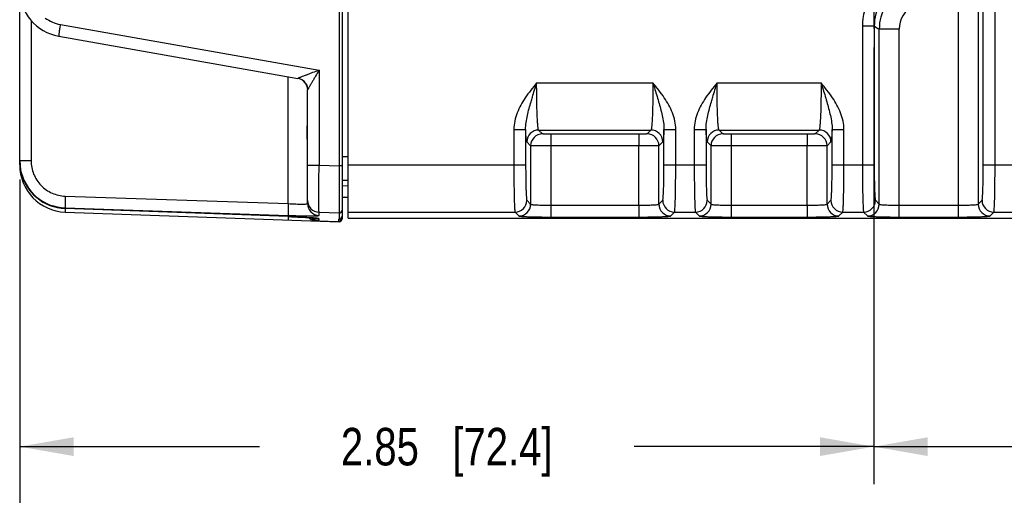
# Model space of a CAD drawing. Header units: inches. Extents: x 0 to 34, y 0 to 22.
# Tile 74 of 145: x 11.3 to 14.6, y 2.2 to 3.8. Entities that reach past the tile are written whole.
import ezdxf

# ---------------------------------------------------------------- set-up
doc = ezdxf.new("R2010")
doc.units = ezdxf.units.IN
doc.header["$LTSCALE"] = 1.87
doc.header["$MEASUREMENT"] = 0
doc.linetypes.add('CENTER', pattern=[0.6, 0.375, -0.075, 0.075, -0.075])
doc.layers.get('0').update_dxf_attribs({"linetype": 'CONTINUOUS'})
doc.layers.add('02___PRT_ALL_AXES', color=7, linetype='CONTINUOUS')
doc.layers.add('DIMENSIONS', color=7, linetype='CONTINUOUS')
doc.styles.get("Standard").update_dxf_attribs({"font": 'txt', "width": 0.8})
doc.dimstyles.new('DIMSTYLE_2', dxfattribs={"dimtxt": 0.125, "dimasz": 0.18, "dimexe": 0.125, "dimexo": 0.0625, "dimgap": 0.0625, "dimtad": 0, "dimtih": 1, "dimtoh": 1, "dimzin": 4, "dimdsep": 46, "dimtxsty": 'STANDARD', "dimblk": '_FILLED', "dimblk1": '_FILLED', "dimblk2": '_FILLED', "dimcen": 0.09, "dimadec": 0, "dimazin": 0, "dimtp": 0.01, "dimtm": 0.01, "dimtfac": 1, "dimtofl": 0, "dimtmove": 0, "dimatfit": 3, "dimldrblk": '_FILLED', "dimfxl": 1, "dimtolj": 1, "dimtzin": 4, "dimarcsym": 0})

# ---------------------------------------------------------------- blocks, each defined once
blk = doc.blocks.new('_FILLED')
at = {"color": 0, "linetype": 'BYBLOCK'}
blk.add_solid([(0, 0), (-1, 0.174), (-1, -0.174)], dxfattribs=at)
blk = doc.blocks.new('*D7')
at = {"layer": 'DIMENSIONS', "color": 2, "linetype": 'CONTINUOUS'}
for p, q in [((14.1983, 3.7402), (14.1983, 2.2838)), ((11.349, 3.2996), (11.349, 2.2838)), ((11.349, 2.4088), (12.1486, 2.4088)), ((14.1983, 2.4088), (13.3986, 2.4088))]:
    blk.add_line(p, q, dxfattribs=at)
at = {"layer": 'DIMENSIONS', "color": 2, "linetype": 'CONTINUOUS', "xscale": 0.18, "yscale": 0.18, "zscale": 0.18, "rotation": 180}
blk.add_blockref('_FILLED', (11.349, 2.4088), dxfattribs=at)
at = {"layer": 'DIMENSIONS', "color": 2, "linetype": 'CONTINUOUS', "xscale": 0.18, "yscale": 0.18, "zscale": 0.18}
blk.add_blockref('_FILLED', (14.1983, 2.4088), dxfattribs=at)
at = {"layer": 'DIMENSIONS', "color": 2, "linetype": 'CONTINUOUS', "insert": (12.7736, 2.4713), "char_height": 0.125, "width": 1.125, "attachment_point": 2, "line_spacing_factor": 0.9}
blk.add_mtext('2.85{\\Ftxt.shx;\\W1.000000;\\H0.125000; }[72.4]', dxfattribs=at)
blk = doc.blocks.new('*D8')
at = {"layer": 'DIMENSIONS', "color": 2, "linetype": 'CONTINUOUS'}
for p, q in [((14.1983, 3.7402), (14.1983, 2.2838)), ((18.9227, 3.7402), (18.9227, 2.2838)), ((14.1983, 2.4088), (15.9855, 2.4088)), ((18.9227, 2.4088), (17.1355, 2.4088))]:
    blk.add_line(p, q, dxfattribs=at)
at = {"layer": 'DIMENSIONS', "color": 2, "linetype": 'CONTINUOUS', "xscale": 0.18, "yscale": 0.18, "zscale": 0.18, "rotation": 180}
blk.add_blockref('_FILLED', (14.1983, 2.4088), dxfattribs=at)
at = {"layer": 'DIMENSIONS', "color": 2, "linetype": 'CONTINUOUS', "xscale": 0.18, "yscale": 0.18, "zscale": 0.18}
blk.add_blockref('_FILLED', (18.9227, 2.4088), dxfattribs=at)
at = {"layer": 'DIMENSIONS', "color": 2, "linetype": 'CONTINUOUS', "insert": (16.5605, 2.4713), "char_height": 0.125, "width": 1.025, "attachment_point": 2, "line_spacing_factor": 0.9}
blk.add_mtext('4.72{\\Ftxt.shx;\\W1.000000;\\H0.125000; }[120]', dxfattribs=at)
blk = doc.blocks.new('*D10')
at = {"layer": 'DIMENSIONS', "color": 2, "linetype": 'CONTINUOUS'}
for p, q in [((11.349, 3.2996), (11.349, 1.5338)), ((24.2338, 3.1965), (24.2338, 1.5338)), ((11.349, 1.6588), (17.0664, 1.6588)), ((24.2338, 1.6588), (18.5164, 1.6588))]:
    blk.add_line(p, q, dxfattribs=at)
at = {"layer": 'DIMENSIONS', "color": 2, "linetype": 'CONTINUOUS', "xscale": 0.18, "yscale": 0.18, "zscale": 0.18, "rotation": 180}
blk.add_blockref('_FILLED', (11.349, 1.6588), dxfattribs=at)
at = {"layer": 'DIMENSIONS', "color": 2, "linetype": 'CONTINUOUS', "xscale": 0.18, "yscale": 0.18, "zscale": 0.18}
blk.add_blockref('_FILLED', (24.2338, 1.6588), dxfattribs=at)
at = {"layer": 'DIMENSIONS', "color": 2, "linetype": 'CONTINUOUS', "insert": (17.7914, 1.7213), "char_height": 0.125, "width": 1.325, "attachment_point": 2, "line_spacing_factor": 0.9}
blk.add_mtext('12.88{\\Ftxt.shx;\\W1.000000;\\H0.125000; }[327.3]', dxfattribs=at)
blk = doc.blocks.new('*D11')
at = {"layer": 'DIMENSIONS', "color": 2, "linetype": 'CONTINUOUS'}
for p, q in [((11.287, 4.6696), (11.287, 0.7838)), ((24.2338, 3.1965), (24.2338, 0.7838)), ((11.287, 0.9088), (17.0354, 0.9088)), ((24.2338, 0.9088), (18.4854, 0.9088))]:
    blk.add_line(p, q, dxfattribs=at)
at = {"layer": 'DIMENSIONS', "color": 2, "linetype": 'CONTINUOUS', "xscale": 0.18, "yscale": 0.18, "zscale": 0.18, "rotation": 180}
blk.add_blockref('_FILLED', (11.287, 0.9088), dxfattribs=at)
at = {"layer": 'DIMENSIONS', "color": 2, "linetype": 'CONTINUOUS', "xscale": 0.18, "yscale": 0.18, "zscale": 0.18}
blk.add_blockref('_FILLED', (24.2338, 0.9088), dxfattribs=at)
at = {"layer": 'DIMENSIONS', "color": 2, "linetype": 'CONTINUOUS', "insert": (17.7604, 0.9713), "char_height": 0.125, "width": 1.325, "attachment_point": 2, "line_spacing_factor": 0.9}
blk.add_mtext('12.95{\\Ftxt.shx;\\W1.000000;\\H0.125000; }[328.9]', dxfattribs=at)

msp = doc.modelspace()

# ---------------------------------------------------------------- linework, layer by layer
at = {"color": 7, "linetype": 'CONTINUOUS'}
for p, q in [((12.4248, 6.6174), (12.4248, 3.1688)), ((12.4449, 3.171), (12.4449, 6.6152)), ((11.349, 3.3482), (11.349, 6.4379)), ((12.4146, 6.4409), (12.4146, 3.3453)), ((14.5633, 3.3482), (14.5633, 6.438)), ((14.6026, 3.3482), (14.6026, 6.438)), ((14.4797, 3.8919), (14.4797, 3.1744)), ((14.5466, 3.8919), (14.5466, 3.2174)), ((11.387, 3.8302), (11.387, 3.3621)), ((11.4846, 3.8162), (12.3476, 3.664)), ((14.1602, 3.8105), (14.1602, 3.3482)), ((14.1996, 3.8105), (14.1602, 3.8105)), ((14.1996, 3.8105), (14.1996, 3.3482)), ((11.4792, 3.7774), (12.2771, 3.6367)), ((14.2163, 3.2174), (14.2163, 3.8009)), ((14.2832, 3.8009), (14.2163, 3.8009)), ((14.2832, 3.1744), (14.2832, 3.8009)), ((12.3476, 3.664), (12.3476, 3.3475)), ((12.2451, 3.2191), (12.2451, 3.6424)), ((13.0735, 3.6218), (13.4614, 3.6218)), ((13.6753, 3.6218), (14.0224, 3.6218)), ((12.3096, 3.2192), (12.3096, 3.598)), ((12.9974, 3.4664), (12.9974, 3.3482)), ((12.9974, 3.4664), (13.0368, 3.4664)), ((13.0368, 3.4664), (13.0368, 3.3482)), ((13.0929, 3.4517), (13.0801, 3.4644)), ((13.0801, 3.4644), (13.4548, 3.4644)), ((13.1204, 3.4507), (13.1204, 3.1744)), ((13.4145, 3.4507), (13.1204, 3.4507)), ((13.4145, 3.4507), (13.4145, 3.4114)), ((13.4548, 3.4644), (13.442, 3.4517)), ((13.4981, 3.3482), (13.4981, 3.4664)), ((13.4981, 3.4664), (13.5375, 3.4664)), ((13.5375, 3.3482), (13.5375, 3.4664)), ((13.5992, 3.4664), (13.5992, 3.3482)), ((13.5992, 3.4664), (13.6386, 3.4664)), ((13.6386, 3.4664), (13.6386, 3.3482)), ((13.6946, 3.4517), (13.6819, 3.4644)), ((13.6819, 3.4644), (14.0158, 3.4644)), ((13.7222, 3.4507), (13.7222, 3.4114)), ((13.9755, 3.4507), (13.7222, 3.4507)), ((13.9755, 3.4507), (13.9755, 3.4114)), ((14.0158, 3.4644), (14.0031, 3.4517)), ((14.0591, 3.3482), (14.0591, 3.4664)), ((14.0591, 3.4664), (14.0985, 3.4664)), ((14.0985, 3.3482), (14.0985, 3.4664)), ((13.0535, 3.4123), (13.0408, 3.425)), ((13.4941, 3.425), (13.4814, 3.4123)), ((13.6553, 3.4123), (13.6425, 3.425)), ((14.0552, 3.425), (14.0424, 3.4123)), ((13.0535, 3.4123), (13.0535, 3.2174)), ((13.4145, 3.4114), (13.1204, 3.4114)), ((13.4145, 3.2138), (13.4145, 3.4114)), ((13.4814, 3.2174), (13.4814, 3.4123)), ((13.6553, 3.2174), (13.6553, 3.4123)), ((13.7221, 3.4114), (13.7222, 3.1744)), ((13.9755, 3.4114), (13.7221, 3.4114)), ((13.9755, 3.2138), (13.9755, 3.4114)), ((14.0424, 3.2174), (14.0424, 3.4123)), ((11.349, 3.3621), (11.352, 3.3315)), ((11.387, 3.3621), (11.349, 3.3621)), ((12.4247, 3.376), (12.4449, 3.3765)), ((11.3502, 3.3482), (11.349, 3.3482)), ((12.3096, 3.3475), (12.3476, 3.3475)), ((12.3476, 3.3475), (12.4146, 3.3453)), ((12.4248, 3.3453), (12.4146, 3.3453)), ((12.4449, 3.3482), (13.0368, 3.3482)), ((13.4981, 3.3482), (13.6386, 3.3482)), ((14.0591, 3.3482), (14.1996, 3.3482)), ((14.5633, 3.3482), (14.7037, 3.3482)), ((12.4248, 3.2973), (12.4449, 3.2978)), ((12.4449, 3.2781), (12.4248, 3.2776)), ((11.501, 3.2441), (12.2451, 3.2191)), ((12.4248, 3.241), (12.4449, 3.241)), ((13.0408, 3.2301), (13.0535, 3.2174)), ((13.4814, 3.2174), (13.4941, 3.2301)), ((13.6425, 3.2301), (13.6553, 3.2174)), ((14.0424, 3.2174), (14.0552, 3.2301)), ((14.2036, 3.2301), (14.2163, 3.2174)), ((14.5466, 3.2174), (14.5593, 3.2301)), ((11.5004, 3.2024), (11.5006, 3.1938)), ((11.501, 3.2027), (11.501, 3.2048)), ((11.501, 3.2048), (12.2451, 3.1797)), ((12.245, 3.1758), (11.501, 3.2027)), ((12.2451, 3.1758), (11.501, 3.2027)), ((11.501, 3.2027), (11.501, 3.2027)), ((11.501, 3.1908), (12.4146, 3.1589)), ((12.3476, 3.1799), (12.3476, 3.1902)), ((12.3476, 3.1902), (12.4146, 3.188)), ((12.4146, 3.188), (12.4146, 3.1675)), ((12.4449, 3.1908), (13.0014, 3.1908)), ((13.0014, 3.1908), (13.0142, 3.178)), ((13.1204, 3.2138), (13.4145, 3.2138)), ((13.4145, 3.2138), (13.4145, 3.1744)), ((13.5207, 3.178), (13.5335, 3.1908)), ((13.5335, 3.1908), (13.6032, 3.1908)), ((13.6032, 3.1908), (13.6159, 3.178)), ((13.7222, 3.2138), (13.9755, 3.2138)), ((13.9755, 3.2138), (13.9755, 3.1744)), ((14.0818, 3.178), (14.0945, 3.1908)), ((14.0945, 3.1908), (14.1642, 3.1908)), ((14.1642, 3.1908), (14.177, 3.178)), ((14.2832, 3.2138), (14.4797, 3.2138)), ((14.5859, 3.178), (14.5987, 3.1908)), ((14.5987, 3.1908), (14.6684, 3.1908)), ((12.2445, 3.1757), (12.2446, 3.1678)), ((12.245, 3.1758), (12.2451, 3.1758)), ((12.3451, 3.1618), (12.412, 3.1595)), ((12.3476, 3.1625), (12.3476, 3.1685)), ((12.412, 3.1595), (12.4119, 3.159)), ((12.4122, 3.1676), (12.412, 3.1595)), ((12.4122, 3.1676), (12.4146, 3.1675)), ((12.4222, 3.1708), (12.4221, 3.1686)), ((12.4449, 3.171), (24.1229, 3.171)), ((13.1204, 3.1744), (13.4145, 3.1744)), ((13.7222, 3.1744), (13.9755, 3.1744)), ((14.2832, 3.1744), (14.4797, 3.1744))]:
    msp.add_line(p, q, dxfattribs=at)
for points in [[(11.352, 3.3296), (11.3623, 3.297), (11.3812, 3.2648), (11.4073, 3.2379), (11.4389, 3.2179), (11.4742, 3.206), (11.501, 3.2027)], [(12.245, 3.1758), (12.2557, 3.1754), (12.2663, 3.175), (12.2763, 3.1745), (12.2858, 3.174), (12.2946, 3.1736), (12.3027, 3.1731), (12.3101, 3.1726), (12.3168, 3.1722), (12.3227, 3.1717), (12.3278, 3.1713), (12.332, 3.1709), (12.3354, 3.1706), (12.3378, 3.1703), (12.3384, 3.1702)]]:
    msp.add_lwpolyline(points, dxfattribs=at)
for centre, radius, start, end in [((14.357, 3.8105), 0.1967, 119.3242, 180), ((14.3569, 3.8106), 0.1573, 119.304, 180.0142), ((11.5065, 3.9325), 0.1575, 180, 260), ((14.3738, 3.8009), 0.1575, 120.9998, 179.9836), ((14.3737, 3.8009), 0.0905, 120.9859, 179.9975), ((11.5051, 3.9325), 0.1181, 233.1245, 259.9996), ((14.8727, 4.9607), 1.3327, 239.6615, 240.4911), ((12.2703, 3.598), 0.0394, 0, 80), ((12.2703, 3.598), 0.0394, 31.4139, 79.957), ((13.0802, 3.425), 0.0394, 90.0842, 179.9158), ((13.0929, 3.4122), 0.0394, 90.0842, 179.9158), ((13.442, 3.4122), 0.0394, 0.0842, 89.9158), ((13.4547, 3.425), 0.0394, 0.0842, 89.9158), ((13.6819, 3.425), 0.0394, 90.0842, 179.9158), ((13.6947, 3.4122), 0.0394, 90.0842, 179.9158), ((14.003, 3.4122), 0.0394, 0.0842, 89.9158), ((14.0158, 3.425), 0.0394, 0.0842, 89.9158), ((11.5073, 3.3604), 0.1582, 180.0234, 190.5379), ((11.5065, 3.3482), 0.1575, 180, 268), ((11.5066, 3.3603), 0.1576, 190.5429, 191.2207), ((11.5063, 3.362), 0.1573, 191.2038, 268.0553), ((11.5062, 3.3602), 0.1571, 191.2204, 192.5541), ((11.5067, 3.3603), 0.1577, 192.5581, 267.9301), ((12.349, 3.2296), 0.0394, 180.0178, 268.0195), ((12.349, 3.2192), 0.0394, 180.0178, 268.0195), ((12.4317, 3.2332), 0.00787, 90, 152.6446), ((13.0014, 3.2302), 0.0394, 270.0842, 359.9158), ((13.5335, 3.2302), 0.0394, 180.0842, 269.9158), ((13.6031, 3.2302), 0.0394, 270.0842, 359.9158), ((14.0946, 3.2302), 0.0394, 180.0842, 269.9158), ((14.1642, 3.2302), 0.0394, 270.0842, 359.9158), ((14.5987, 3.2302), 0.0394, 180.0842, 269.9158), ((12.415, 3.1978), 0.00984, 267.9649, 0.0002), ((13.0141, 3.2174), 0.0394, 270.0842, 359.9158), ((13.5208, 3.2174), 0.0394, 180.0842, 269.9158), ((13.6159, 3.2174), 0.0394, 270.0842, 359.9158), ((14.0818, 3.2174), 0.0394, 180.0842, 269.9158), ((14.1769, 3.2174), 0.0394, 270.0842, 359.9158), ((14.586, 3.2174), 0.0394, 180.0842, 269.9158), ((12.1366, 0.1746), 3.0032, 87.7625, 87.9296), ((12.1385, 0.2238), 2.954, 87.6218, 87.7628), ((12.1528, 0.5555), 2.6219, 87.1593, 87.6325), ((12.1679, 0.8631), 2.3139, 87.0347, 87.1558), ((12.3491, 3.202), 0.0395, 231.5967, 245.9896), ((12.4123, 3.1688), 0.00984, 268, 358.5), ((12.415, 3.1688), 0.00984, 264.7712, 360)]:
    msp.add_arc(centre, radius, start, end, dxfattribs=at)
for points, knots in [([(11.4846, 3.8162), (11.4837, 3.8113), (11.4825, 3.8041), (11.4811, 3.795), (11.4802, 3.7892), (11.4796, 3.7845), (11.4792, 3.7812), (11.4791, 3.7793), (11.479, 3.7783), (11.479, 3.7778), (11.4791, 3.7775), (11.4792, 3.7774)], [0, 0, 0, 0, 0.382301, 0.554901, 0.706007, 0.829998, 0.922353, 0.955415, 0.979369, 0.994119, 1, 1, 1, 1]), ([(12.3476, 3.664), (12.3405, 3.6613), (12.3299, 3.6573), (12.3159, 3.6519), (12.3058, 3.648), (12.2962, 3.6443), (12.2888, 3.6415), (12.2836, 3.6394), (12.2805, 3.6382), (12.2785, 3.6373), (12.2774, 3.637), (12.2772, 3.6367)], [0, 0, 0, 0, 0.303149, 0.451539, 0.595698, 0.732714, 0.856859, 0.910591, 0.955282, 0.986741, 1, 1, 1, 1]), ([(12.3476, 3.664), (12.3437, 3.6575), (12.3379, 3.6477), (12.3303, 3.6347), (12.3248, 3.6253), (12.3204, 3.6177), (12.3171, 3.6119), (12.3149, 3.608), (12.3129, 3.6044), (12.3113, 3.6015), (12.3103, 3.5994), (12.3096, 3.5984), (12.3096, 3.598)], [0, 0, 0, 0, 0.301179, 0.448888, 0.592614, 0.729511, 0.793836, 0.853964, 0.90807, 0.953331, 0.985599, 1, 1, 1, 1]), ([(12.2772, 3.6367), (12.2771, 3.6367), (12.2771, 3.6367), (12.2771, 3.6367), (12.2771, 3.6367)], [0, 0, 0, 0, 0.513947, 1, 1, 1, 1]), ([(13.0547, 3.559), (13.0562, 3.5642), (13.0623, 3.5851), (13.0687, 3.606), (13.0735, 3.6218)], [0, 0, 0, 0, 0.247224, 1, 1, 1, 1]), ([(13.0801, 3.4644), (13.0797, 3.4647), (13.0793, 3.4661), (13.0787, 3.4687), (13.0781, 3.4729), (13.0772, 3.481), (13.0763, 3.4943), (13.0753, 3.5137), (13.0745, 3.537), (13.0737, 3.5735), (13.0735, 3.6021), (13.0735, 3.6218)], [0, 0, 0, 0, 0.008951, 0.026459, 0.052736, 0.087621, 0.182012, 0.306323, 0.456087, 0.625824, 1, 1, 1, 1]), ([(13.4614, 3.6218), (13.4614, 3.6021), (13.4612, 3.5735), (13.4604, 3.537), (13.4596, 3.5137), (13.4586, 3.4943), (13.4577, 3.481), (13.4568, 3.4729), (13.4562, 3.4688), (13.4556, 3.4661), (13.4552, 3.4647), (13.4548, 3.4644)], [0, 0, 0, 0, 0.374112, 0.543826, 0.693594, 0.817927, 0.912343, 0.947244, 0.973528, 0.991043, 1, 1, 1, 1]), ([(13.4614, 3.6218), (13.463, 3.6165), (13.4694, 3.5956), (13.4757, 3.5747), (13.4802, 3.559)], [0, 0, 0, 0, 0.252057, 1, 1, 1, 1]), ([(13.6565, 3.559), (13.658, 3.5642), (13.6641, 3.5851), (13.6705, 3.606), (13.6753, 3.6218)], [0, 0, 0, 0, 0.247224, 1, 1, 1, 1]), ([(13.6819, 3.4644), (13.6815, 3.4647), (13.6811, 3.4661), (13.6805, 3.4687), (13.6799, 3.4729), (13.679, 3.481), (13.678, 3.4943), (13.6771, 3.5137), (13.6763, 3.537), (13.6755, 3.5735), (13.6753, 3.6021), (13.6753, 3.6218)], [0, 0, 0, 0, 0.008951, 0.026459, 0.052736, 0.087621, 0.182012, 0.306323, 0.456087, 0.625824, 1, 1, 1, 1]), ([(14.0224, 3.6218), (14.0224, 3.6021), (14.0222, 3.5735), (14.0214, 3.537), (14.0206, 3.5137), (14.0197, 3.4943), (14.0187, 3.481), (14.0178, 3.4729), (14.0173, 3.4688), (14.0166, 3.4661), (14.0162, 3.4647), (14.0158, 3.4644)], [0, 0, 0, 0, 0.374112, 0.543826, 0.693594, 0.817927, 0.912343, 0.947244, 0.973528, 0.991043, 1, 1, 1, 1]), ([(14.0224, 3.6218), (14.0241, 3.6165), (14.0304, 3.5956), (14.0367, 3.5747), (14.0412, 3.559)], [0, 0, 0, 0, 0.252057, 1, 1, 1, 1]), ([(13.0355, 3.5719), (13.0249, 3.5562), (13.0061, 3.5232), (12.9974, 3.4853), (12.9974, 3.4664)], [0, 0, 0, 0, 0.500856, 1, 1, 1, 1]), ([(13.0368, 3.4664), (13.0366, 3.482), (13.042, 3.5134), (13.0503, 3.5437), (13.0547, 3.559)], [0, 0, 0, 0, 0.494721, 1, 1, 1, 1]), ([(13.4802, 3.559), (13.4846, 3.5437), (13.4929, 3.5134), (13.4983, 3.482), (13.4981, 3.4664)], [0, 0, 0, 0, 0.505256, 1, 1, 1, 1]), ([(13.5375, 3.4664), (13.5375, 3.4853), (13.5288, 3.5232), (13.51, 3.5562), (13.4994, 3.5719)], [0, 0, 0, 0, 0.499261, 1, 1, 1, 1]), ([(13.6372, 3.5719), (13.6267, 3.5562), (13.6078, 3.5232), (13.5992, 3.4853), (13.5992, 3.4664)], [0, 0, 0, 0, 0.500856, 1, 1, 1, 1]), ([(13.6386, 3.4664), (13.6384, 3.482), (13.6437, 3.5134), (13.6521, 3.5437), (13.6565, 3.559)], [0, 0, 0, 0, 0.494721, 1, 1, 1, 1]), ([(14.0412, 3.559), (14.0456, 3.5437), (14.054, 3.5134), (14.0593, 3.482), (14.0591, 3.4664)], [0, 0, 0, 0, 0.505256, 1, 1, 1, 1]), ([(14.0985, 3.4664), (14.0985, 3.4853), (14.0899, 3.5232), (14.071, 3.5562), (14.0605, 3.5719)], [0, 0, 0, 0, 0.499261, 1, 1, 1, 1]), ([(12.3096, 3.3832), (12.3096, 3.3952), (12.3089, 3.4194), (12.308, 3.4561), (12.3089, 3.4927), (12.3096, 3.517), (12.3096, 3.5289)], [0, 0, 0, 0, 0.246097, 0.500013, 0.753915, 1, 1, 1, 1]), ([(13.0408, 3.425), (13.0405, 3.4253), (13.0401, 3.4266), (13.0393, 3.4304), (13.0385, 3.4383), (13.0375, 3.4508), (13.037, 3.4608), (13.0368, 3.4664)], [0, 0, 0, 0, 0.030243, 0.087773, 0.2862, 0.592784, 1, 1, 1, 1]), ([(13.1204, 3.4507), (13.117, 3.4507), (13.1106, 3.4508), (13.103, 3.4509), (13.0981, 3.4511), (13.0955, 3.4512), (13.0939, 3.4515), (13.093, 3.4515), (13.0929, 3.4517)], [0, 0, 0, 0, 0.374397, 0.69413, 0.818591, 0.913043, 0.974172, 1, 1, 1, 1]), ([(13.442, 3.4517), (13.4419, 3.4515), (13.441, 3.4515), (13.4394, 3.4512), (13.4368, 3.4511), (13.4319, 3.4509), (13.4243, 3.4508), (13.4179, 3.4507), (13.4145, 3.4507)], [0, 0, 0, 0, 0.025828, 0.086957, 0.181409, 0.30587, 0.625603, 1, 1, 1, 1]), ([(13.4981, 3.4664), (13.4979, 3.4607), (13.4974, 3.4508), (13.4964, 3.4382), (13.4956, 3.4304), (13.4948, 3.4266), (13.4944, 3.4253), (13.4941, 3.425)], [0, 0, 0, 0, 0.407108, 0.713666, 0.912182, 0.969732, 1, 1, 1, 1]), ([(13.6425, 3.425), (13.6422, 3.4253), (13.6419, 3.4266), (13.641, 3.4304), (13.6403, 3.4383), (13.6393, 3.4508), (13.6388, 3.4608), (13.6386, 3.4664)], [0, 0, 0, 0, 0.030243, 0.087773, 0.2862, 0.592784, 1, 1, 1, 1]), ([(13.7222, 3.4507), (13.7187, 3.4507), (13.7124, 3.4508), (13.7048, 3.4509), (13.6999, 3.4511), (13.6973, 3.4512), (13.6957, 3.4515), (13.6948, 3.4515), (13.6946, 3.4517)], [0, 0, 0, 0, 0.374369, 0.694116, 0.818613, 0.913073, 0.974137, 1, 1, 1, 1]), ([(14.0031, 3.4517), (14.0029, 3.4515), (14.002, 3.4515), (14.0004, 3.4512), (13.9978, 3.4511), (13.9929, 3.4509), (13.9853, 3.4508), (13.979, 3.4507), (13.9755, 3.4507)], [0, 0, 0, 0, 0.025828, 0.086957, 0.181409, 0.30587, 0.625603, 1, 1, 1, 1]), ([(14.0591, 3.4664), (14.0589, 3.4607), (14.0584, 3.4508), (14.0574, 3.4382), (14.0567, 3.4304), (14.0558, 3.4266), (14.0555, 3.4253), (14.0552, 3.425)], [0, 0, 0, 0, 0.407108, 0.713666, 0.912182, 0.969732, 1, 1, 1, 1]), ([(13.1204, 3.4114), (13.112, 3.4114), (13.0966, 3.4114), (13.0783, 3.4115), (13.0663, 3.4118), (13.06, 3.4118), (13.056, 3.4122), (13.054, 3.4121), (13.0535, 3.4123)], [0, 0, 0, 0, 0.374697, 0.694756, 0.819332, 0.913792, 0.974764, 1, 1, 1, 1]), ([(13.4814, 3.4123), (13.4809, 3.4121), (13.4789, 3.4122), (13.4749, 3.4118), (13.4686, 3.4118), (13.4566, 3.4115), (13.4383, 3.4114), (13.4229, 3.4114), (13.4145, 3.4114)], [0, 0, 0, 0, 0.025236, 0.086208, 0.180668, 0.305244, 0.625303, 1, 1, 1, 1]), ([(13.7221, 3.4114), (13.7138, 3.4114), (13.6983, 3.4114), (13.68, 3.4115), (13.668, 3.4118), (13.6618, 3.4118), (13.6578, 3.4122), (13.6558, 3.4121), (13.6553, 3.4123)], [0, 0, 0, 0, 0.374834, 0.69494, 0.819507, 0.913939, 0.974815, 1, 1, 1, 1]), ([(14.0424, 3.4123), (14.0419, 3.4121), (14.0399, 3.4122), (14.0359, 3.4118), (14.0297, 3.4118), (14.0177, 3.4115), (13.9994, 3.4114), (13.9839, 3.4114), (13.9755, 3.4114)], [0, 0, 0, 0, 0.025236, 0.086208, 0.180668, 0.305244, 0.625303, 1, 1, 1, 1]), ([(11.387, 3.3621), (11.387, 3.3471), (11.3929, 3.3167), (11.4181, 3.278), (11.4559, 3.2515), (11.486, 3.2447), (11.501, 3.2441)], [0, 0, 0, 0, 0.250075, 0.500099, 0.750065, 1, 1, 1, 1]), ([(12.3476, 3.1902), (12.3475, 3.1906), (12.3475, 3.192), (12.3474, 3.1946), (12.3473, 3.1987), (12.3472, 3.2069), (12.3471, 3.2202), (12.3471, 3.2395), (12.3471, 3.2629), (12.3473, 3.2993), (12.3475, 3.3279), (12.3476, 3.3475)], [0, 0, 0, 0, 0.008017, 0.025125, 0.051204, 0.086008, 0.180457, 0.305012, 0.455109, 0.625207, 1, 1, 1, 1]), ([(12.4146, 3.3453), (12.4146, 3.3256), (12.4145, 3.2892), (12.4145, 3.2462), (12.4145, 3.2179), (12.4145, 3.2032), (12.4146, 3.1938), (12.4145, 3.1893), (12.4146, 3.188)], [0, 0, 0, 0, 0.374857, 0.695113, 0.819676, 0.914114, 0.974961, 1, 1, 1, 1]), ([(12.9974, 3.3482), (12.9974, 3.3285), (12.9976, 3.2999), (12.9981, 3.2634), (12.9985, 3.2401), (12.9991, 3.2207), (12.9997, 3.2074), (13.0002, 3.1993), (13.0005, 3.1952), (13.001, 3.1925), (13.0012, 3.1911), (13.0014, 3.1908)], [0, 0, 0, 0, 0.374574, 0.544541, 0.694494, 0.819013, 0.913444, 0.948291, 0.974421, 0.99167, 1, 1, 1, 1]), ([(13.0368, 3.3482), (13.0368, 3.3334), (13.0369, 3.312), (13.0374, 3.2846), (13.0379, 3.2671), (13.0385, 3.2526), (13.039, 3.2426), (13.0396, 3.2365), (13.0399, 3.2334), (13.0403, 3.2314), (13.0405, 3.2304), (13.0408, 3.2301)], [0, 0, 0, 0, 0.374326, 0.544184, 0.694048, 0.818512, 0.912947, 0.947829, 0.974027, 0.991398, 1, 1, 1, 1]), ([(13.4941, 3.2301), (13.4944, 3.2304), (13.4946, 3.2314), (13.495, 3.2334), (13.4953, 3.2365), (13.4959, 3.2426), (13.4964, 3.2526), (13.497, 3.2671), (13.4975, 3.2846), (13.498, 3.312), (13.4981, 3.3334), (13.4981, 3.3482)], [0, 0, 0, 0, 0.008602, 0.025973, 0.052171, 0.087053, 0.181488, 0.305952, 0.455816, 0.625674, 1, 1, 1, 1]), ([(13.5335, 3.1908), (13.5337, 3.1911), (13.5339, 3.1925), (13.5344, 3.1952), (13.5347, 3.1993), (13.5352, 3.2074), (13.5358, 3.2207), (13.5364, 3.2401), (13.5368, 3.2634), (13.5373, 3.2999), (13.5375, 3.3285), (13.5375, 3.3482)], [0, 0, 0, 0, 0.00833, 0.025579, 0.051709, 0.086556, 0.180987, 0.305506, 0.455459, 0.625426, 1, 1, 1, 1]), ([(13.5992, 3.3482), (13.5992, 3.3285), (13.5994, 3.2999), (13.5998, 3.2634), (13.6003, 3.2401), (13.6009, 3.2207), (13.6014, 3.2074), (13.602, 3.1993), (13.6023, 3.1952), (13.6027, 3.1925), (13.6029, 3.1911), (13.6032, 3.1908)], [0, 0, 0, 0, 0.374574, 0.544541, 0.694494, 0.819013, 0.913444, 0.948291, 0.974421, 0.99167, 1, 1, 1, 1]), ([(13.6386, 3.3482), (13.6386, 3.3334), (13.6387, 3.312), (13.6392, 3.2846), (13.6397, 3.2671), (13.6402, 3.2526), (13.6408, 3.2426), (13.6413, 3.2365), (13.6417, 3.2334), (13.6421, 3.2314), (13.6423, 3.2304), (13.6425, 3.2301)], [0, 0, 0, 0, 0.374326, 0.544184, 0.694048, 0.818512, 0.912947, 0.947829, 0.974027, 0.991398, 1, 1, 1, 1]), ([(14.0552, 3.2301), (14.0554, 3.2304), (14.0556, 3.2314), (14.056, 3.2334), (14.0564, 3.2365), (14.0569, 3.2426), (14.0575, 3.2526), (14.058, 3.2671), (14.0585, 3.2846), (14.059, 3.312), (14.0591, 3.3334), (14.0591, 3.3482)], [0, 0, 0, 0, 0.008602, 0.025973, 0.052171, 0.087053, 0.181488, 0.305952, 0.455816, 0.625674, 1, 1, 1, 1]), ([(14.0945, 3.1908), (14.0948, 3.1911), (14.095, 3.1925), (14.0954, 3.1952), (14.0957, 3.1993), (14.0963, 3.2074), (14.0968, 3.2207), (14.0974, 3.2401), (14.0979, 3.2634), (14.0984, 3.2999), (14.0985, 3.3285), (14.0985, 3.3482)], [0, 0, 0, 0, 0.00833, 0.025579, 0.051709, 0.086556, 0.180987, 0.305506, 0.455459, 0.625426, 1, 1, 1, 1]), ([(14.1602, 3.3482), (14.1602, 3.3285), (14.1604, 3.2999), (14.1609, 3.2634), (14.1613, 3.2401), (14.1619, 3.2207), (14.1625, 3.2074), (14.163, 3.1993), (14.1633, 3.1952), (14.1638, 3.1925), (14.164, 3.1911), (14.1642, 3.1908)], [0, 0, 0, 0, 0.374574, 0.544541, 0.694494, 0.819013, 0.913444, 0.948291, 0.974421, 0.99167, 1, 1, 1, 1]), ([(14.1996, 3.3482), (14.1996, 3.3334), (14.1997, 3.312), (14.2002, 3.2846), (14.2007, 3.2671), (14.2013, 3.2526), (14.2018, 3.2426), (14.2024, 3.2365), (14.2027, 3.2334), (14.2031, 3.2314), (14.2033, 3.2304), (14.2036, 3.2301)], [0, 0, 0, 0, 0.374326, 0.544184, 0.694048, 0.818512, 0.912947, 0.947829, 0.974027, 0.991398, 1, 1, 1, 1]), ([(14.5593, 3.2301), (14.5596, 3.2304), (14.5598, 3.2314), (14.5602, 3.2334), (14.5605, 3.2365), (14.5611, 3.2426), (14.5616, 3.2526), (14.5622, 3.2671), (14.5627, 3.2846), (14.5632, 3.312), (14.5633, 3.3334), (14.5633, 3.3482)], [0, 0, 0, 0, 0.008602, 0.025973, 0.052171, 0.087053, 0.181488, 0.305952, 0.455816, 0.625674, 1, 1, 1, 1]), ([(14.5987, 3.1908), (14.5989, 3.1911), (14.5991, 3.1925), (14.5995, 3.1952), (14.5999, 3.1993), (14.6004, 3.2074), (14.601, 3.2207), (14.6016, 3.2401), (14.602, 3.2634), (14.6025, 3.2999), (14.6026, 3.3285), (14.6026, 3.3482)], [0, 0, 0, 0, 0.00833, 0.025579, 0.051709, 0.086556, 0.180987, 0.305506, 0.455459, 0.625426, 1, 1, 1, 1]), ([(11.501, 3.2441), (11.5008, 3.2392), (11.5006, 3.2321), (11.5005, 3.223), (11.5004, 3.2172), (11.5005, 3.2123), (11.5005, 3.2086), (11.5008, 3.2064), (11.5008, 3.2051), (11.501, 3.2048)], [0, 0, 0, 0, 0.374339, 0.544301, 0.694151, 0.818529, 0.913066, 0.974109, 1, 1, 1, 1]), ([(12.2451, 3.2191), (12.2449, 3.2141), (12.2447, 3.207), (12.2446, 3.1979), (12.2445, 3.1921), (12.2446, 3.1873), (12.2446, 3.1835), (12.2449, 3.1813), (12.2448, 3.18), (12.2451, 3.1797)], [0, 0, 0, 0, 0.374338, 0.544301, 0.694151, 0.818529, 0.913066, 0.974109, 1, 1, 1, 1]), ([(12.2451, 3.2191), (12.2533, 3.2186), (12.2654, 3.2181), (12.2806, 3.2177), (12.2903, 3.2176), (12.2982, 3.2177), (12.304, 3.2179), (12.3076, 3.2183), (12.3092, 3.2187), (12.3096, 3.219), (12.3096, 3.2192)], [0, 0, 0, 0, 0.38396, 0.556205, 0.706722, 0.829923, 0.921375, 0.978015, 0.992945, 1, 1, 1, 1]), ([(11.5006, 3.1938), (11.5006, 3.1934), (11.5006, 3.1927), (11.5007, 3.1917), (11.5008, 3.1912), (11.5009, 3.1908), (11.501, 3.1908)], [0, 0, 0, 0, 0.425601, 0.734006, 0.924006, 1, 1, 1, 1]), ([(13.0535, 3.2174), (13.0538, 3.2169), (13.0561, 3.2166), (13.0599, 3.2158), (13.0663, 3.2153), (13.0744, 3.2148), (13.0844, 3.2144), (13.0999, 3.2139), (13.112, 3.2138), (13.1204, 3.2138)], [0, 0, 0, 0, 0.027044, 0.08843, 0.182865, 0.307165, 0.45677, 0.62632, 1, 1, 1, 1]), ([(13.4145, 3.2138), (13.4229, 3.2138), (13.435, 3.2139), (13.4505, 3.2144), (13.4605, 3.2148), (13.4686, 3.2153), (13.475, 3.2158), (13.4788, 3.2166), (13.4811, 3.2169), (13.4814, 3.2174)], [0, 0, 0, 0, 0.373683, 0.543236, 0.692843, 0.817141, 0.911575, 0.972957, 1, 1, 1, 1]), ([(13.6553, 3.2174), (13.6556, 3.2169), (13.6579, 3.2166), (13.6617, 3.2158), (13.668, 3.2153), (13.6762, 3.2148), (13.6862, 3.2144), (13.7016, 3.2139), (13.7138, 3.2138), (13.7222, 3.2138)], [0, 0, 0, 0, 0.027055, 0.088463, 0.182905, 0.307206, 0.456809, 0.62635, 1, 1, 1, 1]), ([(13.9755, 3.2138), (13.9839, 3.2138), (13.9961, 3.2139), (14.0116, 3.2144), (14.0215, 3.2148), (14.0297, 3.2153), (14.036, 3.2158), (14.0398, 3.2166), (14.0421, 3.2169), (14.0424, 3.2174)], [0, 0, 0, 0, 0.373683, 0.543236, 0.692843, 0.817141, 0.911575, 0.972957, 1, 1, 1, 1]), ([(14.2163, 3.2174), (14.2166, 3.2169), (14.2189, 3.2166), (14.2227, 3.2158), (14.2291, 3.2153), (14.2372, 3.2148), (14.2472, 3.2144), (14.2627, 3.2139), (14.2748, 3.2138), (14.2832, 3.2138)], [0, 0, 0, 0, 0.027055, 0.088463, 0.182905, 0.307206, 0.456809, 0.62635, 1, 1, 1, 1]), ([(14.4797, 3.2138), (14.4881, 3.2138), (14.5002, 3.2139), (14.5157, 3.2144), (14.5256, 3.2148), (14.5338, 3.2153), (14.5402, 3.2158), (14.544, 3.2166), (14.5463, 3.2169), (14.5466, 3.2174)], [0, 0, 0, 0, 0.373652, 0.543197, 0.692801, 0.817102, 0.911543, 0.972946, 1, 1, 1, 1]), ([(12.2446, 3.1678), (12.2447, 3.1674), (12.2447, 3.1667), (12.2448, 3.1657), (12.2449, 3.1652), (12.245, 3.1648), (12.2451, 3.1648)], [0, 0, 0, 0, 0.425601, 0.734007, 0.924007, 1, 1, 1, 1]), ([(12.2451, 3.1797), (12.2518, 3.1795), (12.265, 3.1791), (12.284, 3.1787), (12.3016, 3.1784), (12.3169, 3.1783), (12.328, 3.1784), (12.3353, 3.1785), (12.3396, 3.1787), (12.3429, 3.1789), (12.3455, 3.1792), (12.3467, 3.1794), (12.3476, 3.1797), (12.3476, 3.1799)], [0, 0, 0, 0, 0.196557, 0.384715, 0.557294, 0.708113, 0.831558, 0.881578, 0.923158, 0.955957, 0.979677, 0.994208, 1, 1, 1, 1]), ([(12.334, 3.1708), (12.331, 3.1711), (12.3156, 3.1724), (12.3001, 3.1733), (12.2876, 3.174)], [0, 0, 0, 0, 0.19337, 1, 1, 1, 1]), ([(12.313, 3.1722), (12.316, 3.1691), (12.323, 3.1639), (12.3315, 3.1618), (12.3356, 3.1617)], [0, 0, 0, 0, 0.507618, 1, 1, 1, 1]), ([(12.3476, 3.1685), (12.3476, 3.1686), (12.3473, 3.1689), (12.3462, 3.1692), (12.3436, 3.1697), (12.3394, 3.1703), (12.336, 3.1706), (12.334, 3.1708)], [0, 0, 0, 0, 0.023546, 0.073978, 0.264511, 0.574773, 1, 1, 1, 1]), ([(12.3356, 3.1617), (12.3366, 3.1616), (12.3398, 3.1616), (12.343, 3.1615), (12.3451, 3.1618)], [0, 0, 0, 0, 0.317837, 1, 1, 1, 1]), ([(12.3451, 3.1618), (12.3458, 3.1619), (12.3464, 3.162), (12.3476, 3.1623), (12.3476, 3.1625)], [0, 0, 0, 0, 0.722019, 1, 1, 1, 1]), ([(13.0142, 3.178), (13.0144, 3.1778), (13.0153, 3.1776), (13.0183, 3.177), (13.0245, 3.1765), (13.0344, 3.1759), (13.0475, 3.1754), (13.0632, 3.175), (13.0878, 3.1746), (13.1071, 3.1744), (13.1204, 3.1744)], [0, 0, 0, 0, 0.008608, 0.025979, 0.08704, 0.181464, 0.305924, 0.45579, 0.62565, 1, 1, 1, 1]), ([(13.4145, 3.1744), (13.4278, 3.1744), (13.4471, 3.1746), (13.4717, 3.175), (13.4874, 3.1754), (13.5005, 3.1759), (13.5104, 3.1765), (13.5166, 3.177), (13.5196, 3.1776), (13.5205, 3.1778), (13.5207, 3.178)], [0, 0, 0, 0, 0.374348, 0.544209, 0.694075, 0.818536, 0.912959, 0.974019, 0.99139, 1, 1, 1, 1]), ([(13.6159, 3.178), (13.6162, 3.1778), (13.6171, 3.1776), (13.6201, 3.177), (13.6263, 3.1765), (13.6361, 3.1759), (13.6492, 3.1754), (13.665, 3.175), (13.6896, 3.1746), (13.7089, 3.1744), (13.7222, 3.1744)], [0, 0, 0, 0, 0.0086, 0.025971, 0.087041, 0.181466, 0.305925, 0.455789, 0.62565, 1, 1, 1, 1]), ([(13.9755, 3.1744), (13.9888, 3.1744), (14.0081, 3.1746), (14.0327, 3.175), (14.0485, 3.1754), (14.0616, 3.1759), (14.0714, 3.1765), (14.0776, 3.177), (14.0806, 3.1776), (14.0815, 3.1778), (14.0818, 3.178)], [0, 0, 0, 0, 0.374348, 0.544209, 0.694075, 0.818536, 0.912959, 0.974019, 0.99139, 1, 1, 1, 1]), ([(14.177, 3.178), (14.1772, 3.1778), (14.1781, 3.1776), (14.1811, 3.177), (14.1873, 3.1765), (14.1972, 3.1759), (14.2103, 3.1754), (14.226, 3.175), (14.2506, 3.1746), (14.2699, 3.1744), (14.2832, 3.1744)], [0, 0, 0, 0, 0.0086, 0.025971, 0.087041, 0.181466, 0.305925, 0.455789, 0.62565, 1, 1, 1, 1]), ([(14.4797, 3.1744), (14.493, 3.1744), (14.5123, 3.1746), (14.5369, 3.175), (14.5526, 3.1754), (14.5657, 3.1759), (14.5756, 3.1765), (14.5818, 3.177), (14.5847, 3.1776), (14.5857, 3.1778), (14.5859, 3.178)], [0, 0, 0, 0, 0.374347, 0.54421, 0.694075, 0.818534, 0.912958, 0.974027, 0.991399, 1, 1, 1, 1])]:
    msp.add_open_spline(points, degree=3, knots=knots, dxfattribs=at)
for points in [[(12.3039, 3.6185), (12.3076, 3.6124), (12.3096, 3.6051), (12.3096, 3.598)], [(13.0735, 3.6218), (13.0603, 3.6056), (13.0471, 3.5893), (13.0355, 3.5719)], [(13.4994, 3.5719), (13.4878, 3.5893), (13.4747, 3.6056), (13.4614, 3.6218)], [(13.6753, 3.6218), (13.6621, 3.6056), (13.6489, 3.5893), (13.6372, 3.5719)], [(14.0605, 3.5719), (14.0488, 3.5893), (14.0357, 3.6056), (14.0224, 3.6218)], [(12.3215, 3.1714), (12.3243, 3.1689), (12.3275, 3.1668), (12.3309, 3.1653)], [(12.3309, 3.1653), (12.3353, 3.1632), (12.3402, 3.162), (12.3451, 3.1618)], [(12.333, 3.1719), (12.3376, 3.1699), (12.3426, 3.1687), (12.3476, 3.1685)], [(12.333, 3.1659), (12.3376, 3.1639), (12.3426, 3.1627), (12.3476, 3.1625)], [(12.419, 3.1621), (12.4172, 3.1604), (12.4145, 3.1594), (12.412, 3.1595)], [(12.4141, 3.1674), (12.4156, 3.1673), (12.4171, 3.1676), (12.4185, 3.1681)], [(12.4185, 3.1681), (12.4209, 3.1691), (12.423, 3.1711), (12.424, 3.1735)], [(12.4221, 3.1691), (12.4221, 3.1665), (12.4209, 3.1639), (12.419, 3.1621)], [(12.424, 3.1735), (12.4245, 3.1747), (12.4248, 3.176), (12.4248, 3.1773)]]:
    msp.add_open_spline(points, degree=3, dxfattribs=at)
at = {"layer": '02___PRT_ALL_AXES', "color": 7, "linetype": 'CENTER'}
msp.add_line((14.1983, 4.0931), (14.1983, 3.8027), dxfattribs=at)

# ---------------------------------------------------------------- dimensions: what is measured, and where the dimension line sits
at = {"layer": 'DIMENSIONS', "color": 2, "linetype": 'CONTINUOUS'}
dim = msp.add_linear_dim(base=(11.287, 0.9088), p1=(24.2338, 3.259), p2=(11.287, 4.7321), angle=180, dimstyle='DIMSTYLE_2', dxfattribs=at)
dim.commit()
dim.dimension.update_dxf_attribs({"geometry": '*D11', "text_midpoint": (17.7604, 0.9088), "dimtype": 160})
for base, p1, p2, picture, middle in [((14.1983, 2.4088), (11.349, 3.3621), (14.1983, 3.8027), '*D7', (12.7736, 2.4088)), ((18.9227, 2.4088), (14.1983, 3.8027), (18.9227, 3.8027), '*D8', (16.5605, 2.4088)), ((24.2338, 1.6588), (11.349, 3.3621), (24.2338, 3.259), '*D10', (17.7914, 1.6588))]:
    dim = msp.add_linear_dim(base=base, p1=p1, p2=p2, dimstyle='DIMSTYLE_2', dxfattribs=at)
    dim.commit()
    dim.dimension.update_dxf_attribs({"geometry": picture, "text_midpoint": middle, "dimtype": 160})

doc.saveas('drawing.dxf')
